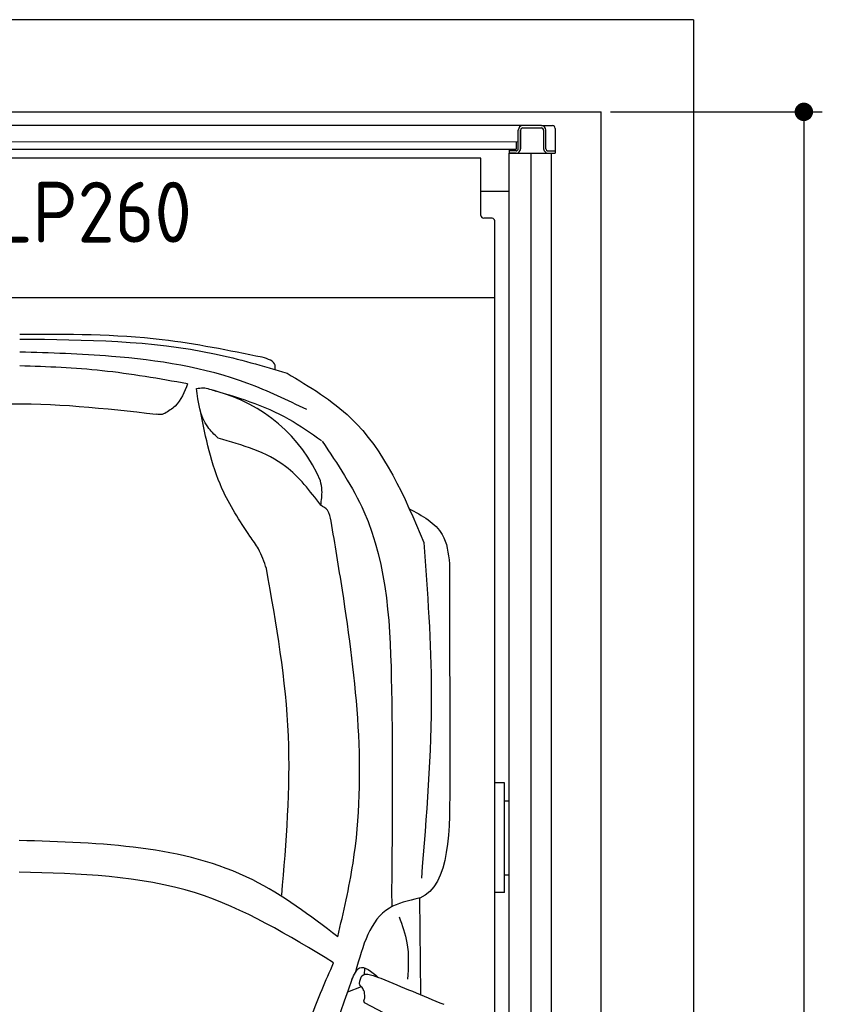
# Model space of a CAD drawing. Header units: millimetres. Extents: x 0 to 9279, y -929 to 5900.
# Tile 11 of 11: x 7539 to 9279, y 3763 to 5900. Entities that reach past the tile are written whole.
import ezdxf

# ---------------------------------------------------------------- set-up
doc = ezdxf.new("R2010")
doc.units = ezdxf.units.MM
doc.layers.add('4', color=3, linetype='Continuous')
for name, color, linetype, lineweight in [('car', 10, 'Continuous', 25), ('Gebäude', 7, 'Continuous', 25), ('Plattform', 7, 'Continuous', 25)]:
    doc.layers.add(name, color=color, linetype=linetype, lineweight=lineweight)
doc.styles.get("Standard").update_dxf_attribs({"font": 'ISOCP.SHX'})
doc.dimstyles.new('GEN-ISO', dxfattribs={"dimscale": 20, "dimtxt": 3.5, "dimasz": 2, "dimexe": 2, "dimexo": 1, "dimgap": 1.5, "dimtad": 1, "dimdec": 1, "dimlfac": 0.1, "dimdsep": 46, "dimtxsty": 'STANDARD', "dimblk": 'PUNKT', "dimcen": 2, "dimclrd": 256, "dimclre": 256, "dimclrt": 2, "dimadec": 0, "dimazin": 0, "dimtp": 0.1, "dimtm": 0.1, "dimtfac": 0.71, "dimtdec": 1, "dimtmove": 2, "dimatfit": 3, "dimldrblk": 'PUNKT', "dimfxl": 2, "dimtolj": 1, "dimarcsym": 0})

# ---------------------------------------------------------------- blocks, each defined once
blk = doc.blocks.new('Car LP')
at = {"layer": 'car'}
for p, q in [((808.8, 3385.8), (809.2, 3349.8)), ((871.9, 3160.2), (870, 3368.4)), ((750.1, 3201.6), (750.8, 3216.6)), ((743, 3176.1), (713, 3164.6)), ((889.7, 3068.2), (749.7, 3141.4))]:
    blk.add_line(p, q, dxfattribs=at)
for centre, radius, start, end in [((342.8, 4139.7), 339.4, 23.2659, 75.556), ((6559, 1108.2), 6197.2, 160.35517, 164.00603)]:
    blk.add_arc(centre, radius, start, end, dxfattribs=at)
for points, knots in [([(2.2, 4581.6), (144.5, 4580.3), (341.7, 4578.5), (529.7, 4523), (582, 4507.6)], [0, 0, 0, 0, 423.492842, 586.583376, 586.583376, 586.583376, 586.583376]), ([(527.9, 4542), (455.8, 4556.7), (282.6, 4592.1), (105.7, 4591.9), (2.4, 4591.7)], [0, 0, 0, 0, 220.289453, 529.069984, 529.069984, 529.069984, 529.069984]), ([(624.7, 4428.5), (582.5, 4448.8), (449.5, 4512.8), (234.8, 4546.4), (68.2, 4551.3), (2, 4553.3)], [0, 0, 0, 0, 139.94864, 441.700756, 640.652122, 640.652122, 640.652122, 640.652122]), ([(556.1, 4515.2), (556.4, 4518.5), (557.7, 4533.5), (541, 4538.2), (527.9, 4542)], [0, 0, 0, 0, 9.435567, 42.507293, 42.507293, 42.507293, 42.507293]), ([(366.3, 4484.3), (304.7, 4495.3), (184.1, 4516.7), (61.8, 4521.3), (2, 4523.5)], [0, 0, 0, 0, 187.526256, 366.76554, 366.76554, 366.76554, 366.76554]), ([(582, 4507.6), (630.9, 4478.1), (771, 4393.7), (836.2, 4240.3), (878.6, 4140.4)], [0, 0, 0, 0, 168.365537, 481.902364, 481.902364, 481.902364, 481.902364]), ([(366.3, 4484.3), (359.2, 4466.6), (348.6, 4439.9), (324.8, 4425.1), (316.8, 4420.2)], [0, 0, 0, 0, 55.196049, 82.674395, 82.674395, 82.674395, 82.674395]), ([(385.7, 4474.4), (390.4, 4475.1), (404.7, 4477.1), (418.3, 4471.8), (427.5, 4468.4)], [0, 0, 0, 0, 14.118333, 42.779436, 42.779436, 42.779436, 42.779436]), ([(432.5, 4366.6), (424.3, 4374.4), (394.8, 4402.5), (389.5, 4444.3), (385.7, 4474.4)], [0, 0, 0, 0, 33.431605, 120.169321, 120.169321, 120.169321, 120.169321]), ([(411.5, 4473.8), (471.8, 4456), (559.5, 4430.2), (633.5, 4377.6), (656.6, 4361.1)], [0, 0, 0, 0, 186.522722, 271.227686, 271.227686, 271.227686, 271.227686]), ([(-268.2, 4420.2), (-190.8, 4429.6), (-2.3, 4452.4), (186.7, 4431.2), (298, 4418.7)], [0, 0, 0, 0, 233.394315, 567.891299, 567.891299, 567.891299, 567.891299]), ([(501.4, 4153.6), (479.2, 4187.3), (425, 4270), (405.7, 4367.4), (394.3, 4425.1)], [0, 0, 0, 0, 120.003178, 294.215769, 294.215769, 294.215769, 294.215769]), ([(316.8, 4420.2), (314.9, 4419.4), (308.9, 4417), (302.4, 4418), (298, 4418.7)], [0, 0, 0, 0, 6.204097, 19.184756, 19.184756, 19.184756, 19.184756]), ([(655.1, 4221), (631.6, 4251.8), (575.3, 4325.7), (485.1, 4351.5), (432.5, 4366.6)], [0, 0, 0, 0, 113.654972, 272.306786, 272.306786, 272.306786, 272.306786]), ([(658, 4359.8), (691.4, 4310.4), (798.6, 4151.6), (812.1, 3802.4), (809.9, 3529.5), (808.8, 3385.8)], [0, 0, 0, 0, 177.04348, 568.390213, 1003.585748, 1003.585748, 1003.585748, 1003.585748]), ([(655.1, 4221), (656.7, 4231.8), (659.2, 4249.5), (655.9, 4266.9), (654.6, 4273.8)], [0, 0, 0, 0, 32.388359, 53.078266, 53.078266, 53.078266, 53.078266]), ([(677.6, 4186.2), (676, 4194.9), (673.2, 4209.9), (660.5, 4217.7), (655.1, 4221)], [0, 0, 0, 0, 25.07844, 43.102018, 43.102018, 43.102018, 43.102018]), ([(845.9, 4214), (875, 4198.3), (924.9, 4171.6), (931.7, 4116.7), (934.5, 4094)], [0, 0, 0, 0, 92.189033, 157.580383, 157.580383, 157.580383, 157.580383]), ([(691.9, 3284.6), (704.3, 3337.7), (761.7, 3583.8), (726.6, 3892.4), (685.9, 4136.6), (677.6, 4186.2)], [0, 0, 0, 0, 163.260571, 756.222817, 907.439026, 907.439026, 907.439026, 907.439026]), ([(537.2, 4083.6), (532.2, 4098.2), (523.6, 4123.3), (507.9, 4144.6), (501.4, 4153.6)], [0, 0, 0, 0, 45.789849, 78.965923, 78.965923, 78.965923, 78.965923]), ([(878.6, 4140.4), (886.5, 4032), (904.1, 3789.1), (884.2, 3546.3), (873.2, 3411.9)], [0, 0, 0, 0, 325.755723, 729.521316, 729.521316, 729.521316, 729.521316]), ([(570.5, 3374.5), (580.1, 3490), (599.9, 3727.8), (558.5, 3962.8), (537.2, 4083.6)], [0, 0, 0, 0, 346.247999, 712.605591, 712.605591, 712.605591, 712.605591]), ([(691.9, 3284.6), (632.1, 3330.1), (434, 3480.7), (179, 3488.2), (1, 3493.4)], [0, 0, 0, 0, 221.980537, 735.54049, 735.54049, 735.54049, 735.54049]), ([(682.9, 3228.2), (585.7, 3287.3), (376.9, 3414.4), (131.8, 3421.1), (0.9, 3424.8)], [0, 0, 0, 0, 335.657873, 720.766586, 720.766586, 720.766586, 720.766586]), ([(868.1, 3368.1), (845, 3362.9), (768.6, 3345.8), (746.2, 3264.9), (730.6, 3208.4)], [0, 0, 0, 0, 67.724235, 224.331628, 224.331628, 224.331628, 224.331628]), ([(870, 3368.4), (869.7, 3368.3), (869.1, 3368.1), (868.5, 3368.1), (868.1, 3368.1)], [0, 0, 0, 0, 0.715794, 1.895844, 1.895844, 1.895844, 1.895844]), ([(824.9, 3328), (831.7, 3309.3), (847.7, 3265.6), (844.9, 3218.9), (843.2, 3192.2)], [0, 0, 0, 0, 59.065939, 138.389817, 138.389817, 138.389817, 138.389817]), ([(580.4, 2914.9), (596.1, 2980.9), (621.7, 3088.3), (665.9, 3189.3), (682.9, 3228.2)], [0, 0, 0, 0, 203.213347, 330.239533, 330.239533, 330.239533, 330.239533]), ([(722.6, 3191.6), (727.4, 3202.6), (739.7, 3230.3), (764.8, 3208.9), (779.8, 3196)], [0, 0, 0, 0, 30.332599, 75.956206, 75.956206, 75.956206, 75.956206]), ([(739.1, 3183), (740.1, 3189.7), (743.5, 3212.1), (772.6, 3198.9), (785.7, 3194.3)], [0, 0, 0, 0, 17.673761, 59.390654, 59.390654, 59.390654, 59.390654]), ([(743, 3176.1), (741.5, 3177.3), (739.3, 3179.2), (739.1, 3182), (739.1, 3183)], [0, 0, 0, 0, 5.393636, 8.285754, 8.285754, 8.285754, 8.285754]), ([(750.5, 3153.5), (750.4, 3158.7), (750.4, 3167.1), (745, 3173.5), (743, 3176.1)], [0, 0, 0, 0, 14.839685, 24.388973, 24.388973, 24.388973, 24.388973]), ([(749.7, 3141.4), (749.2, 3142.8), (747.9, 3146.9), (750.8, 3150.9), (750.5, 3153.5)], [0, 0, 0, 0, 4.417987, 12.430904, 12.430904, 12.430904, 12.430904])]:
    blk.add_open_spline(points, degree=3, knots=knots, dxfattribs=at)
for points in [[(934.5, 4094), (934.6, 3940.7), (934.7, 3787.4), (934.7, 3634.2)], [(934.7, 3634.2), (935.4, 3515.3), (936, 3396.4), (870, 3368.4)], [(785.7, 3194.3), (831.1, 3175.5), (876.4, 3156.7), (921.8, 3137.9)]]:
    blk.add_open_spline(points, degree=3, dxfattribs=at)
blk = doc.blocks.new('PUNKT')
at = {"layer": '4', "color": 0, "linetype": 'ByBlock'}
blk.add_line((-0.5, 0), (-1, 0), dxfattribs=at)
at = {"layer": '4', "color": 0, "linetype": 'ByBlock', "const_width": 0.5}
blk.add_lwpolyline([(-0.25, 0, 1), (0.25, 0, 1)], format="xyb", close=True, dxfattribs=at)
blk = doc.blocks.new('*D36')
at = {"layer": '4', "lineweight": -2, "transparency": 16777216}
for p, q in [((8820, 5700), (9279.4, 5700)), ((9239.4, 5660), (9239.4, 240.1)), ((8820, 200.1), (9279.4, 200.1))]:
    blk.add_line(p, q, dxfattribs=at)
at = {"layer": 'Defpoints', "color": 0, "transparency": 16777216}
for p in [(8800, 5700), (8800, 200.1), (9239.4, 200.1)]:
    blk.add_point(p, dxfattribs=at)
at = {"layer": '4', "lineweight": -2, "transparency": 16777216, "xscale": 40, "yscale": 40, "zscale": 40}
for p, rotation in [((9239.4, 5700), 90), ((9239.4, 200.1), 270)]:
    blk.add_blockref('PUNKT', p, dxfattribs=dict(at, rotation=rotation))
at = {"layer": '4', "color": 2, "transparency": 16777216, "insert": (9174.4, 2950.1), "char_height": 70, "attachment_point": 5, "rotation": 90}
blk.add_mtext('550', dxfattribs=at)
blk = doc.blocks.new('Gebäude_GL550_LP260')
at = {"layer": 'Gebäude'}
for p, q in [((5600, 5900), (-3400, 5900)), ((5600, 5900), (5600, 0)), ((-3200, 5700), (5400, 5700)), ((5400, 200), (5400, 5700))]:
    blk.add_line(p, q, dxfattribs=at)
blk = doc.blocks.new('6300_LP260_GL550')
blk.add_line((5815, 5610.1), (5800, 5610.1))
at = {"layer": 'Plattform'}
for p, q in [((5830, 5670.1), (3180, 5670.1)), ((5870, 5670.1), (5830, 5670.1)), ((5830, 5665.1), (5870, 5665.1)), ((5870, 5670.1), (5894, 5670.1)), ((5900, 5664.1), (5900, 5610.1)), ((5820, 5620.1), (5820, 5660.1)), ((5825, 5620.1), (5825, 5660.1)), ((5825, 5660.1), (5825, 5620.1)), ((5875, 5660.1), (5875, 5620.1)), ((5880, 5620.1), (5880, 5660.1)), ((5820, 5634.7), (3782.4, 5633.5)), ((5815, 5634.5), (5815, 5619)), ((5820, 5634.5), (5820, 5634.5)), ((3782.4, 5619), (5815, 5619)), ((5739, 5599.5), (3782.4, 5599.5)), ((5739, 5475.2), (5739, 5599.5)), ((5800, 5619), (5800, 5610.1)), ((5815, 5615.1), (5800, 5615.1)), ((5800, 350.1), (5800, 5610.1)), ((5800, 5610.1), (5900, 5610.1)), ((5848.5, 360.2), (5847.9, 5610.1)), ((5885, 5615.1), (5900, 5615.1)), ((5891.5, 5610.1), (5891.5, 360.1)), ((5800, 5527.1), (5739, 5527.1)), ((5763, 5469.2), (5745, 5469.2)), ((5769, 452.1), (5769, 5463.2)), ((5769, 5463.2), (5769, 5463.2)), ((5769, 5296.2), (3230.9, 5296.2)), ((5790, 4243.9), (5769, 4243.9)), ((5790, 4005.6), (5790, 4243.9)), ((5790, 4204.9), (5800, 4204.9)), ((5790, 4044.1), (5800, 4044.1)), ((5790, 4005.6), (5769, 4005.6))]:
    blk.add_line(p, q, dxfattribs=at)
for centre, radius, start, end in [((5830, 5660.1), 10, 90, 180), ((5830, 5660.1), 10, 90, 180), ((5830, 5660.1), 5, 90, 180), ((5830, 5660.1), 5, 90, 180), ((5870, 5660.1), 10, 0, 90), ((5870, 5660.1), 5, 0, 90), ((5894, 5664.1), 6, 0, 90), ((5815, 5620.1), 5, 270, 0), ((5815, 5620.1), 10, 300.0075, 0), ((5815, 5620.1), 10, 330.0736, 0), ((5885, 5620.1), 10, 180, 209.9264), ((5885, 5620.1), 5, 180, 270), ((5815, 5620.1), 10, 270, 330), ((5885, 5620.1), 10, 210, 270)]:
    blk.add_arc(centre, radius, start, end, dxfattribs=at)
for centre, major_axis in [((5745, 5475.2), (-6, 0)), ((5763, 5463.2), (6, 0))]:
    blk.add_ellipse(centre, major_axis=major_axis, ratio=0.999962, start_param=0, end_param=1.570796, dxfattribs=at)
blk.add_text('6300 LP260', height=132).set_placement((4273.5, 5416.3))

msp = doc.modelspace()

# ---------------------------------------------------------------- block references
for name, p in [('Gebäude_GL550_LP260', (3400, 0)), ('6300_LP260_GL550', (2800.03, -0.01))]:
    msp.add_blockref(name, p)
at = {"layer": 'car'}
msp.add_blockref('Car LP', (7536.5, 625.36), dxfattribs=at)

# ---------------------------------------------------------------- dimensions: what is measured, and where the dimension line sits
at = {"layer": '4'}
dim = msp.add_linear_dim(base=(9239.41, 200.11), p1=(8800, 5700), p2=(8800, 200.11), angle=90, dimstyle='GEN-ISO', override={"dimtdec": 3, "dimtolj": 0}, dxfattribs=at)
dim.commit()
dim.dimension.update_dxf_attribs({"geometry": '*D36', "text_midpoint": (9174.41, 2950.06)})

doc.saveas('drawing.dxf')
